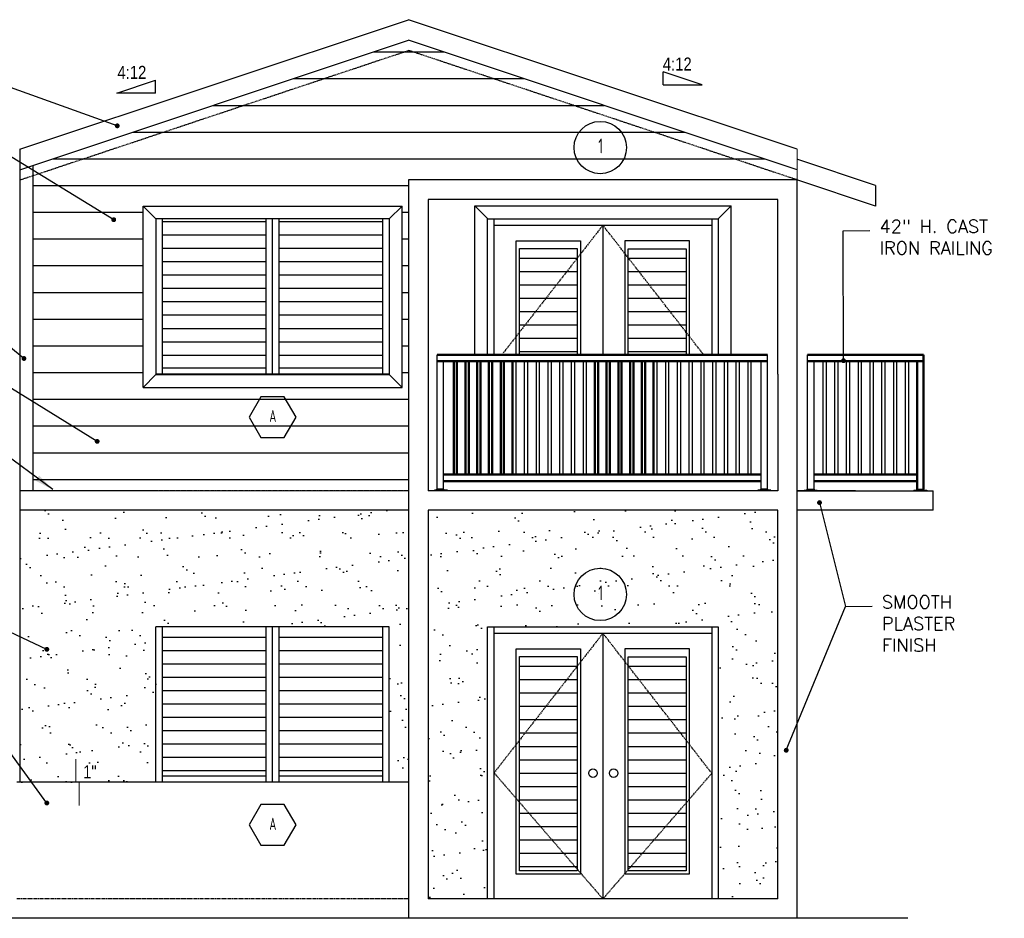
# Model space of a CAD drawing. Header units: inches. Extents: x -3803 to 34213, y -3756 to 4522.
# Tile 27 of 64: x 31770 to 32074, y 2720 to 2997. Entities that reach past the tile are written whole.
import ezdxf
from ezdxf.enums import TextEntityAlignment as Align

# ---------------------------------------------------------------- set-up
doc = ezdxf.new("R2010")
doc.units = ezdxf.units.IN
doc.header["$LTSCALE"] = 0.011
doc.header["$MEASUREMENT"] = 0
doc.linetypes.add('DASHED', pattern=[0.75, 0.5, -0.25])
doc.layers.get('0').update_dxf_attribs({"linetype": 'CONTINUOUS'})
for name, color, linetype in [('a-door', 2, 'CONTINUOUS'), ('G-SYMB', 1, 'CONTINUOUS'), ('roof', 8, 'DASHED'), ('TEXT', 2, 'CONTINUOUS')]:
    doc.layers.add(name, color=color, linetype=linetype)
doc.layers.add('DIM', color=4, linetype='CONTINUOUS', lineweight=13)
doc.layers.add('G-PEN4', color=4, linetype='CONTINUOUS', lineweight=50)
doc.styles.add('SMA', font='archstyl.shx', dxfattribs={"width": 0.8, "height": 0.0625})
doc.dimstyles.new('Copy of STANDARD', dxfattribs={"dimtxt": 8, "dimasz": 3, "dimexe": 3, "dimexo": 3, "dimgap": 3, "dimtad": 1, "dimrnd": 1, "dimzin": 3, "dimdsep": 46, "dimlunit": 4, "dimtxsty": 'Standard', "dimblk": 'ARCHTICK', "dimcen": 3, "dimdle": 3, "dimadec": 0, "dimazin": 0, "dimtfac": 1, "dimtix": 1, "dimtofl": 0, "dimtmove": 1, "dimatfit": 3, "dimfxl": 3, "dimtolj": 1, "dimtzin": 0, "dimlwd": -1, "dimlwe": -1, "dimarcsym": 0})
pattern_1 = [(0, (-23.72, 68.281), (0, 4.125), [])]
pattern_2 = [(37.5, (0, 0), (-0.3779601, 11.5609426), [0, -9.12, 0, -10.2, 0, -9.75]), (7.5, (0, 0), (10.61866, 16.9328764), [0, -4.92, 0, -8.22, 0, -3.15]), (327.5, (-7.38, 0), (18.6848512, 0.0339543), [0, -3, 0, -10.8, 0, -14.1]), (317.5, (-7.38, 0), (18.03676, 5.266053), [0, -1.5, 0, -7.08, 0, -8.1])]

# ---------------------------------------------------------------- blocks, each defined once
blk = doc.blocks.new('AINC-DOORID')
at = {"layer": 'G-SYMB'}
blk.add_circle((0, 0), 0.1673, dxfattribs=at)
at = {"layer": 'G-SYMB', "color": 4, "linetype": 'Continuous', "style": 'SMA', "width": 0.75}
blk.add_attdef('DNUM', text='', height=0.0938, dxfattribs=at).set_placement((0.0025, 0.0102), align=Align.MIDDLE)
blk = doc.blocks.new('_ArchTick')
at = {"color": 0, "linetype": 'ByBlock', "const_width": 0.15}
blk.add_lwpolyline([(-0.5, -0.5), (0.5, 0.5)], dxfattribs=at)
blk = doc.blocks.new('AINC-WINID')
at = {"layer": 'G-SYMB', "linetype": 'Continuous'}
blk.add_lwpolyline([(0.2577, 20.2671), (0.1675, 20.4234), (-0.0129, 20.4234), (-0.1031, 20.2671), (-0.0129, 20.1109), (0.1675, 20.1109)], close=True, dxfattribs=at)
at = {"layer": 'G-SYMB', "color": 4, "linetype": 'Continuous', "style": 'SMA', "width": 0.75}
blk.add_attdef('WNUM', text='', height=0.0938, dxfattribs=at).set_placement((0.0793, 20.2753), align=Align.MIDDLE)

msp = doc.modelspace()

# ---------------------------------------------------------------- hatches: boundary and pattern name
at = {"ltscale": 10}
h = msp.add_hatch(dxfattribs=at)
h.set_pattern_fill('AR-SAND', color=1, scale=6)
h.set_pattern_definition(pattern_2)
h.paths.add_polyline_path([(31889.7369543, 2761.9812962), (31889.7369543, 2845.9812962), (31769.7369543, 2845.9812962), (31769.7369543, 2761.9812962), (31811.7369543, 2761.9812962), (31811.7369543, 2809.9812962), (31883.7369543, 2809.9812962), (31883.7369543, 2761.9812962)])
h = msp.add_hatch(dxfattribs=at)
h.set_pattern_fill('AR-SAND', color=1, scale=6)
h.set_pattern_definition(pattern_2)
h.paths.add_polyline_path([(31895.7369543, 2845.9812962), (32003.7369543, 2845.9812962), (32003.7369543, 2725.9812962), (31985.3521806, 2725.9812962), (31985.3521806, 2809.9812962), (31914.1217281, 2809.9812962), (31914.1217281, 2725.9812962), (31895.7369543, 2725.9812962)])
at = {"layer": 'a-door'}
h = msp.add_hatch(dxfattribs=at)
h.set_pattern_fill('LINE', color=3, scale=66)
h.set_pattern_definition([(0, (7e-12, -163.99), (0, 8.25), [])])
h.paths.add_polyline_path([(31889.7369543, 2991.1435739), (31773.7369543, 2952.4769072), (31773.7369543, 2851.9812962), (31889.7369543, 2851.9812962), (31889.7369543, 2948.297524), (32008.788271, 2948.297524), (32009.7369543, 2951.1435739)])
h.paths.add_polyline_path([(31887.7369543, 2939.9335622), (31887.7369543, 2883.9335622), (31807.7369543, 2883.9335622), (31807.7369543, 2939.9335622)], flags=16)
h = msp.add_hatch(dxfattribs=at)
h.set_pattern_fill('LINE', color=256, scale=33)
h.set_pattern_definition(pattern_1)
h.paths.add_polyline_path([(31845.7369543, 2935.9812962), (31813.7369543, 2935.9812962), (31813.7369543, 2889.9812962), (31845.7369543, 2889.9812962)])
h = msp.add_hatch(dxfattribs=at)
h.set_pattern_fill('LINE', color=256, scale=33)
h.set_pattern_definition(pattern_1)
h.paths.add_polyline_path([(31881.7369543, 2935.9812962), (31849.7369543, 2935.9812962), (31849.7369543, 2889.9812962), (31881.7369543, 2889.9812962)])
h = msp.add_hatch(dxfattribs=at)
h.set_pattern_fill('LINE', color=256, scale=33)
h.set_pattern_definition([(0, (7232.1645, 238.4538), (0, 4.125), [])])
h.paths.add_polyline_path([(31923.939754, 2894.0082907), (31941.7963366, 2894.0082907), (31941.7963366, 2926.8021444), (31923.939754, 2926.8021444)])
h.paths.add_polyline_path([(31957.5549803, 2894.0082907), (31975.4115629, 2894.0082907), (31975.4115629, 2926.6822115), (31957.5549803, 2926.6822115)])
h = msp.add_hatch(dxfattribs=at)
h.set_pattern_fill('LINE', color=256, scale=33)
h.set_pattern_definition([(0, (7193.032, 88.4538), (0, 4.125), [])])
h.paths.add_polyline_path([(31845.7369543, 2809.9812962), (31813.7369543, 2809.9812962), (31813.7369543, 2763.9812962), (31845.7369543, 2763.9812962)])
h = msp.add_hatch(dxfattribs=at)
h.set_pattern_fill('LINE', color=256, scale=33)
h.set_pattern_definition([(0, (7157.032, 88.4538), (0, 4.125), [])])
h.paths.add_polyline_path([(31881.7369543, 2809.9812962), (31849.7369543, 2809.9812962), (31849.7369543, 2763.9812962), (31881.7369543, 2763.9812962)])
h = msp.add_hatch(dxfattribs=at)
h.set_pattern_fill('LINE', color=256, scale=33)
h.set_pattern_definition([(0, (7232.1645, 112.4538), (0, 4.125), [])])
h.paths.add_polyline_path([(31941.7963366, 2800.8021444), (31923.939754, 2800.8021444), (31923.939754, 2734.6574379), (31941.7963366, 2734.6574379)])
h.paths.add_polyline_path([(31975.4115629, 2800.6822115), (31957.5549803, 2800.6822115), (31957.5549803, 2734.6574379), (31975.4115629, 2734.6574379)])

# ---------------------------------------------------------------- linework, layer by layer
at = {"color": 4, "ltscale": 10}
for p, q in [((31769.7369543, 2957.4681292), (31889.7369543, 2997.4681292)), ((32009.7369543, 2957.4681292), (31889.7369543, 2997.4681292)), ((31769.7369543, 2951.1435739), (31889.7369543, 2991.1435739)), ((32009.7369543, 2951.1435739), (31889.7369543, 2991.1435739)), ((31769.7369543, 2957.4681292), (31769.7369543, 2911.9812962)), ((31773.7369543, 2952.4769072), (31773.7369543, 2851.9812962)), ((32033.8833006, 2946.2570695), (32033.8833006, 2946.2570695)), ((31807.7369543, 2883.9335622), (31807.7369543, 2939.9335622)), ((31807.7369543, 2939.9335622), (31887.7369543, 2939.9335622)), ((31807.7369543, 2939.9335622), (31811.7369543, 2935.9335622)), ((31883.7369543, 2935.9335622), (31887.7369543, 2939.9335622)), ((31887.7369543, 2883.9335622), (31887.7369543, 2939.9335622)), ((31910.1947229, 2894.0082907), (31910.1947229, 2939.9812962)), ((31910.1947229, 2939.9812962), (31989.3521806, 2939.9812962)), ((31910.1947229, 2939.9812962), (31914.1947229, 2935.9812962)), ((31985.3521806, 2935.9812962), (31989.3521806, 2939.9812962)), ((31989.3521806, 2894.0082907), (31989.3521806, 2939.9812962)), ((31769.7369543, 2911.9812962), (31769.7369543, 2851.9812962)), ((31898.5364881, 2852.4906091), (31898.5364881, 2894.0082907)), ((31900.5364881, 2852.4906091), (31900.5364881, 2892.0081613)), ((31998.5682257, 2852.4903312), (31998.5682257, 2892.0011769)), ((32000.5682257, 2852.4903312), (32000.5682257, 2894.0082907)), ((32012.905683, 2852.4903312), (32012.905683, 2894.0082907)), ((32014.905683, 2852.4903312), (32014.905683, 2892.0011769)), ((31811.7369543, 2887.9335622), (31807.7369543, 2883.9335622)), ((31883.7369543, 2887.9335622), (31887.7369543, 2883.9335622)), ((31807.7369543, 2883.9335622), (31887.7369543, 2883.9335622)), ((31812.0274292, 2851.9812962), (31769.7369543, 2851.9812962)), ((31769.7369543, 2851.9812962), (31769.7369543, 2845.9812962)), ((31901.7369543, 2852.2372017), (31897.7369543, 2852.2372017)), ((31897.7369543, 2852.2372017), (31897.7369543, 2851.9812962)), ((31900.6614881, 2852.4872017), (31898.4114881, 2852.4872017)), ((31898.4114881, 2852.2372017), (31898.4114881, 2852.4872017)), ((31900.6614881, 2852.2372017), (31900.6614881, 2852.4872017)), ((31901.5364881, 2852.2372017), (31901.5364881, 2851.9812962)), ((32001.5682257, 2852.2369238), (31997.5682257, 2852.2369238)), ((31997.5682257, 2852.2369238), (31997.5682257, 2851.9810183)), ((32000.6932257, 2852.4869238), (31998.4432257, 2852.4869238)), ((31998.4432257, 2852.2369238), (31998.4432257, 2852.4869238)), ((32000.6932257, 2852.2369238), (32000.6932257, 2852.4869238)), ((32001.5682257, 2852.2369238), (32001.5682257, 2851.9810183)), ((32027.7369543, 2851.9812962), (32009.7369543, 2851.9812962)), ((32009.7369543, 2845.9812962), (32009.7369543, 2851.9812962)), ((32009.7369543, 2851.9812962), (32051.7369543, 2851.9812962)), ((32011.905683, 2852.2369238), (32015.905683, 2852.2369238)), ((32011.905683, 2852.2369238), (32011.905683, 2851.9810183)), ((32012.780683, 2852.4869238), (32015.030683, 2852.4869238)), ((32012.780683, 2852.2369238), (32012.780683, 2852.4869238)), ((32015.030683, 2852.2369238), (32015.030683, 2852.4869238)), ((32015.905683, 2852.2369238), (32015.905683, 2851.9810183)), ((32045.7410783, 2852.2312962), (32049.7410783, 2852.2312962)), ((32045.7410783, 2852.2312962), (32045.7410783, 2851.9753907)), ((32046.6160783, 2852.4812962), (32048.8660783, 2852.4812962)), ((32046.6160783, 2852.2312962), (32046.6160783, 2852.4812962)), ((32048.8660783, 2852.2312962), (32048.8660783, 2852.4812962)), ((32049.7410783, 2852.2312962), (32049.7410783, 2851.9753907)), ((32051.7369543, 2845.9812962), (32051.7369543, 2851.9812962)), ((31889.7369543, 2845.9812962), (31769.7369543, 2845.9812962)), ((31769.7369543, 2845.9812962), (31769.7369543, 2761.9812962)), ((32051.7369543, 2845.9812962), (32009.7369543, 2845.9812962)), ((31889.7369543, 2761.9812962), (31768.7369543, 2761.9812962)), ((32009.7369543, 2719.9812962), (32009.7369543, 2725.9812962))]:
    msp.add_line(p, q, dxfattribs=at)
at = {"color": 1, "ltscale": 10}
for p, q in [((31968.3795787, 2977.3165038), (31968.3795787, 2981.3165038)), ((31980.3795787, 2977.3165038), (31968.3795787, 2981.3165038)), ((31799.6317745, 2974.748479), (31811.6317745, 2978.748479)), ((31811.6317745, 2974.748479), (31811.6317745, 2978.748479)), ((31968.3795787, 2977.3165038), (31980.3795787, 2977.3165038)), ((31811.6317745, 2974.748479), (31799.6317745, 2974.748479))]:
    msp.add_line(p, q, dxfattribs=at)
at = {"color": 3, "ltscale": 10}
for p, q in [((32033.8833006, 2946.2570695), (32009.8833006, 2954.2570695)), ((32033.9313813, 2939.9164872), (32009.8833006, 2947.9325141)), ((32033.8833006, 2946.2570695), (32033.9313813, 2939.9164872))]:
    msp.add_line(p, q, dxfattribs=at)
at = {"ltscale": 10}
for p, q in [((31889.7369543, 2947.9812962), (31889.7369543, 2887.9812962)), ((32009.7369543, 2937.9812962), (32009.7369543, 2937.9812962))]:
    msp.add_line(p, q, dxfattribs=at)
at = {"color": 5, "ltscale": 10}
for p, q in [((32009.7369543, 2947.9812962), (31889.7369543, 2947.9812962)), ((31889.7369543, 2947.9812962), (31889.7369543, 2827.9812962)), ((32009.7369543, 2845.9812962), (32009.7369543, 2947.9812962)), ((32003.7369543, 2941.9812962), (31895.7369543, 2941.9812962)), ((31895.7369543, 2941.9812962), (31895.7369543, 2887.9812962)), ((32003.7369543, 2887.9812962), (32003.7369543, 2941.9812962)), ((31883.7369543, 2887.9812962), (31811.7369543, 2887.9812962)), ((31895.7369543, 2887.9812962), (31895.7369543, 2851.9812962)), ((32003.7369543, 2887.9812962), (32003.7369543, 2851.9812962)), ((32003.7369543, 2851.9812962), (31895.7369543, 2851.9812962)), ((32009.7369543, 2719.9812962), (32009.7369543, 2851.9812962)), ((31895.7369543, 2845.9812962), (31895.7369543, 2725.9812962)), ((32003.7369543, 2845.9812962), (31895.7369543, 2845.9812962)), ((32003.7369543, 2725.9812962), (32003.7369543, 2845.9812962)), ((31889.7369543, 2827.9812962), (31889.7369543, 2719.9812962)), ((32003.7369543, 2725.9812962), (31895.7369543, 2725.9812962))]:
    msp.add_line(p, q, dxfattribs=at)
at = {"color": 6, "ltscale": 10}
msp.add_line((32043.8834118, 2719.9812962), (31745.3733483, 2719.9812962), dxfattribs=at)
at = {"color": 4, "ltscale": 10}
for points in [[(31922.8213187, 2892.0101432), (31922.8213187, 2856.9906091)], [(31925.4521238, 2892.0099736), (31925.4521238, 2856.9906091)], [(31926.4521238, 2892.0099091), (31926.4521238, 2856.9906091)], [(31929.0829289, 2892.0097394), (31929.0829289, 2856.9906091)], [(31930.0829289, 2892.0096749), (31930.0829289, 2856.9906091)], [(31932.713734, 2892.0095052), (31932.713734, 2856.9906091)], [(31933.713734, 2892.0094407), (31933.713734, 2856.9906091)], [(31936.3445391, 2892.009271), (31936.3445391, 2856.9906091)], [(31937.3445391, 2892.0092066), (31937.3445391, 2856.9906091)], [(31939.9753441, 2892.0090369), (31939.9753441, 2856.9906091)], [(31940.9753441, 2892.0089724), (31940.9753441, 2856.9906091)], [(31943.6061492, 2892.0088027), (31943.6061492, 2856.9906091)], [(31944.6061492, 2892.0087382), (31944.6061492, 2856.9906091)], [(31947.2369543, 2892.0085685), (31947.2369543, 2856.9906091)], [(31948.2369543, 2892.0085041), (31948.2369543, 2856.9906091)], [(31966.3909798, 2892.0101432), (31966.3909798, 2856.9906091)], [(31969.0217849, 2892.0099736), (31969.0217849, 2856.9906091)], [(31970.0217849, 2892.0099091), (31970.0217849, 2856.9906091)], [(31972.65259, 2892.0097394), (31972.65259, 2856.9906091)], [(31973.65259, 2892.0096749), (31973.65259, 2856.9906091)], [(31976.2833951, 2892.0095052), (31976.2833951, 2856.9906091)], [(31977.2833951, 2892.0094407), (31977.2833951, 2856.9906091)], [(31979.9142002, 2892.009271), (31979.9142002, 2856.9906091)], [(31980.9142002, 2892.0092066), (31980.9142002, 2856.9906091)], [(31983.5450053, 2892.0090369), (31983.5450053, 2856.9906091)], [(31984.5450053, 2892.0089724), (31984.5450053, 2856.9906091)], [(31987.1758104, 2892.0088027), (31987.1758104, 2856.9906091)], [(31988.1758104, 2892.0087382), (31988.1758104, 2856.9906091)], [(31990.8066155, 2892.0090369), (31990.8066155, 2856.9906091)], [(31991.8066155, 2892.0089724), (31991.8066155, 2856.9906091)], [(31994.4374206, 2892.0088027), (31994.4374206, 2856.9906091)], [(31995.4374206, 2892.0087382), (31995.4374206, 2856.9906091)], [(32017.6155628, 2892.0087552), (32017.6155628, 2856.9906261)], [(32018.6155628, 2892.0088197), (32018.6155628, 2856.9906261)], [(32021.2463679, 2892.0089894), (32021.2463679, 2856.9906261)], [(32022.2463679, 2892.0090539), (32022.2463679, 2856.9906261)], [(32024.877173, 2892.0087552), (32024.877173, 2856.9906261)], [(32025.877173, 2892.0088197), (32025.877173, 2856.9906261)], [(32028.5079781, 2892.0089894), (32028.5079781, 2856.9906261)], [(32029.5079781, 2892.0090539), (32029.5079781, 2856.9906261)], [(32032.1387832, 2892.0089894), (32032.1387832, 2856.9906261)], [(32033.1387832, 2892.0090539), (32033.1387832, 2856.9906261)], [(32035.7695883, 2892.0089894), (32035.7695883, 2856.9906261)], [(32036.7695883, 2892.0090539), (32036.7695883, 2856.9906261)], [(32039.4003934, 2892.0089894), (32039.4003934, 2856.9906261)], [(32040.4003934, 2892.0090539), (32040.4003934, 2856.9906261)], [(32043.0311985, 2892.0089894), (32043.0311985, 2856.9906261)], [(32044.0311985, 2892.0090539), (32044.0311985, 2856.9906261)]]:
    msp.add_lwpolyline(points, dxfattribs=at)
at = {"layer": 'a-door'}
for p, q in [((31883.7369543, 2935.9812962), (31811.7369543, 2935.9812962)), ((31811.7369543, 2935.9812962), (31811.7369543, 2887.9812962)), ((31813.7369543, 2887.9812962), (31813.7369543, 2935.9812962)), ((31845.7369543, 2887.9812962), (31845.7369543, 2935.9812962)), ((31847.7369543, 2887.9812962), (31847.7369543, 2935.9812962)), ((31847.7369543, 2887.9812962), (31847.7369543, 2935.9812962)), ((31849.7369543, 2887.9812962), (31849.7369543, 2935.9812962)), ((31881.7369543, 2887.9812962), (31881.7369543, 2935.9812962)), ((31883.7369543, 2935.9812962), (31883.7369543, 2887.9812962)), ((31813.7369543, 2889.9812962), (31845.7369543, 2889.9812962)), ((31849.7369543, 2889.9812962), (31881.7369543, 2889.9812962)), ((31883.7369543, 2887.9812962), (31811.7369543, 2887.9812962)), ((31811.7369543, 2887.9335622), (31883.7369543, 2887.9335622)), ((31883.7369543, 2809.9812962), (31811.7369543, 2809.9812962)), ((31811.7369543, 2761.9812962), (31811.7369543, 2809.9812962)), ((31813.7369543, 2761.9812962), (31813.7369543, 2809.9812962)), ((31845.7369543, 2761.9812962), (31845.7369543, 2809.9812962)), ((31847.7369543, 2761.9812962), (31847.7369543, 2809.9812962)), ((31847.7369543, 2761.9812962), (31847.7369543, 2809.9812962)), ((31849.7369543, 2761.9812962), (31849.7369543, 2809.9812962)), ((31881.7369543, 2761.9812962), (31881.7369543, 2809.9812962)), ((31883.7369543, 2761.9812962), (31883.7369543, 2809.9812962)), ((31813.7369543, 2763.9812962), (31845.7369543, 2763.9812962)), ((31849.7369543, 2763.9812962), (31881.7369543, 2763.9812962))]:
    msp.add_line(p, q, dxfattribs=at)
at = {"layer": 'a-door', "color": 2, "linetype": 'Continuous', "lineweight": -3}
for p, q in [((31914.11625, 2935.9812962), (31985.3521806, 2935.9812962)), ((31914.1217281, 2894.0082907), (31914.1217281, 2935.9812962)), ((31916.1217281, 2894.0082907), (31916.1217281, 2935.9812962)), ((31916.1217281, 2933.9812962), (31983.3521806, 2933.9812962)), ((31949.7369543, 2933.9812962), (31949.7369543, 2894.0082907)), ((31983.3521806, 2935.9812962), (31983.3521806, 2894.0082907)), ((31985.3521806, 2935.9812962), (31985.3521806, 2894.0082907)), ((31914.11625, 2809.9812962), (31985.3521806, 2809.9812962)), ((31914.1217281, 2725.9812962), (31914.1217281, 2809.9812962)), ((31916.1217281, 2725.9812962), (31916.1217281, 2809.9812962)), ((31983.3521806, 2809.9812962), (31983.3521806, 2725.9812962)), ((31985.3521806, 2809.9812962), (31985.3521806, 2725.9812962)), ((31916.1217281, 2807.9812962), (31983.3521806, 2807.9812962)), ((31949.7369543, 2807.9812962), (31949.7369543, 2725.9812962))]:
    msp.add_line(p, q, dxfattribs=at)
for points in [[(31922.939754, 2894.0082907), (31922.939754, 2929.1556059), (31942.7963366, 2929.1556059), (31942.7963366, 2894.0082907)], [(31956.5549803, 2894.0082907), (31956.5549803, 2929.3173971), (31976.4115629, 2929.3173971), (31976.4115629, 2894.0082907)], [(31923.939754, 2894.0082907), (31923.939754, 2926.8021444), (31941.7963366, 2926.8021444), (31941.7963366, 2894.0082907)], [(31957.5549803, 2894.0082907), (31957.5549803, 2926.6822115), (31975.4115629, 2926.6822115), (31975.4115629, 2894.0082907)]]:
    msp.add_lwpolyline(points, dxfattribs=at)
for points in [[(31922.939754, 2803.1556059), (31942.7963366, 2803.1556059), (31942.7963366, 2733.6574379), (31922.939754, 2733.6574379)], [(31956.5549803, 2803.3173971), (31976.4115629, 2803.3173971), (31976.4115629, 2733.6574379), (31956.5549803, 2733.6574379)], [(31923.939754, 2800.8021444), (31941.7963366, 2800.8021444), (31941.7963366, 2734.6574379), (31923.939754, 2734.6574379)], [(31957.5549803, 2800.6822115), (31975.4115629, 2800.6822115), (31975.4115629, 2734.6574379), (31957.5549803, 2734.6574379)]]:
    msp.add_lwpolyline(points, close=True, dxfattribs=at)
for centre in [(31946.6705799, 2764.7729531), (31953.0493021, 2764.7729531)]:
    msp.add_circle(centre, 1.3187073, dxfattribs=at)
at = {"layer": 'DIM', "color": 4, "ltscale": 10}
for p, q in [((32009.7369543, 2952.9812962), (32009.7369543, 2957.4681292)), ((32009.7369543, 2947.9812962), (32009.7369543, 2957.4681292)), ((31880.7369543, 2887.9812962), (31871.1436174, 2887.9812962)), ((31889.7369543, 2851.9812962), (31793.1619643, 2851.9812962)), ((32012.7369543, 2851.9812962), (32031.4119858, 2851.9812962))]:
    msp.add_line(p, q, dxfattribs=at)
at = {"layer": 'DIM', "ltscale": 10}
for p, q in [((31786.9873949, 2761.9812962), (31786.9873949, 2769.149916)), ((31787.9873949, 2754.8126764), (31787.9873949, 2761.9812962))]:
    msp.add_line(p, q, dxfattribs=at)
at = {"layer": 'G-PEN4'}
for p, q in [((31898.5364881, 2894.0082907), (32000.5682257, 2894.0082907)), ((31898.5364881, 2892.0083077), (32000.5682257, 2892.0083077)), ((31898.5364881, 2892.0082907), (32000.5682257, 2892.0082907)), ((32048.7410783, 2894.0082907), (32012.905683, 2894.0082907)), ((32048.7410783, 2892.0083077), (32012.905683, 2892.0083077)), ((32048.7410783, 2892.0082907), (32012.905683, 2892.0082907)), ((32046.7410783, 2852.4812962), (32046.7410783, 2892.0083077)), ((32048.7410783, 2852.4812962), (32048.7410783, 2894.0082907)), ((31900.5364881, 2856.9906091), (31951.3677594, 2856.9906091)), ((31900.5364881, 2855.0075826), (31951.3677594, 2855.0043042)), ((31944.1061492, 2856.9906091), (31998.5682257, 2856.9906091)), ((31944.1061492, 2855.0041753), (31998.5682257, 2855.0006627)), ((32046.7410783, 2856.9906091), (32014.905683, 2856.9906091)), ((32046.7410783, 2855.002716), (32014.905683, 2855.0006627))]:
    msp.add_line(p, q, dxfattribs=at)
for points in [[(31903.6672932, 2892.0113786), (31903.6672932, 2856.9906091)], [(31904.6672932, 2892.0113141), (31904.6672932, 2856.9906091)], [(31907.2980983, 2892.0111444), (31907.2980983, 2856.9906091)], [(31908.2980983, 2892.0110799), (31908.2980983, 2856.9906091)], [(31910.9289034, 2892.0109102), (31910.9289034, 2856.9906091)], [(31911.9289034, 2892.0108457), (31911.9289034, 2856.9906091)], [(31914.5597085, 2892.0106761), (31914.5597085, 2856.9906091)], [(31915.5597085, 2892.0106116), (31915.5597085, 2856.9906091)], [(31918.1905136, 2892.0104419), (31918.1905136, 2856.9906091)], [(31919.1905136, 2892.0103774), (31919.1905136, 2856.9906091)], [(31921.8213187, 2892.0102077), (31921.8213187, 2856.9906091)], [(31947.2369543, 2892.0113786), (31947.2369543, 2856.9906091)], [(31948.2369543, 2892.0113141), (31948.2369543, 2856.9906091)], [(31950.8677594, 2892.0111444), (31950.8677594, 2856.9906091)], [(31951.8677594, 2892.0110799), (31951.8677594, 2856.9906091)], [(31954.4985645, 2892.0109102), (31954.4985645, 2856.9906091)], [(31955.4985645, 2892.0108457), (31955.4985645, 2856.9906091)], [(31958.1293696, 2892.0106761), (31958.1293696, 2856.9906091)], [(31959.1293696, 2892.0106116), (31959.1293696, 2856.9906091)], [(31961.7601747, 2892.0104419), (31961.7601747, 2856.9906091)], [(31962.7601747, 2892.0103774), (31962.7601747, 2856.9906091)], [(31965.3909798, 2892.0102077), (31965.3909798, 2856.9906091)]]:
    msp.add_lwpolyline(points, dxfattribs=at)
at = {"layer": 'roof', "ltscale": 53}
for p, q in [((31769.7369543, 2947.9812962), (31889.7369543, 2987.9812962)), ((32009.8833006, 2947.9325141), (31889.7369543, 2987.9812962)), ((31949.7369543, 2933.9812962), (31918.5477765, 2894.0082907)), ((31980.8260499, 2894.0082907), (31949.7369543, 2933.9812962)), ((31889.7369543, 2851.9812962), (31769.7369543, 2851.9812962)), ((31949.7369543, 2807.9812962), (31916.1217281, 2764.8989927)), ((31983.3521806, 2764.7603018), (31949.7369543, 2807.9812962)), ((31916.1217281, 2764.8989927), (31949.7369543, 2725.9812962)), ((31949.7369543, 2725.9812962), (31983.3521806, 2764.7603018)), ((31889.7369543, 2725.9812962), (31768.7369543, 2725.9812962))]:
    msp.add_line(p, q, dxfattribs=at)

# ---------------------------------------------------------------- block references
for name, p, xscale, yscale, zscale, values in [('AINC-DOORID', (31948.9134703, 2957.9945596), 48.29248555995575, 48.29248555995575, 48.29248555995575, {'DNUM': '1'}), ('AINC-WINID', (31844.6283814, 2059.5399262), 40.22379667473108, 40.22379667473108, 40.22379667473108, {'WNUM': 'A'}), ('AINC-DOORID', (31948.9134703, 2819.9945596), 48.29248555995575, 48.29248555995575, 48.29248555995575, {'DNUM': '1'}), ('AINC-WINID', (31844.6283814, 1933.5876603), 40.22379667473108, 40.22379667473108, 40.22379667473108, {'WNUM': 'A'})]:
    msp.add_blockref(name, p, dxfattribs=dict(xscale=xscale, yscale=yscale, zscale=zscale)).add_auto_attribs(values)

# ---------------------------------------------------------------- texts
at = {"layer": 'TEXT', "color": 2, "char_height": 4.000692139, "width": 137.254255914, "attachment_point": 1}
for s, insert in [('{\\fTechnic|b0|i0|c2|p2;4:12}', (31968.2204774, 2985.7736758)), ('{\\fTechnic|b0|i0|c2|p2;4:12}', (31799.8419039, 2983.205651)), ('{\\Fromans|c0;42" H. CAST\\PIRON RAILING}', (32035.1794192, 2935.6437769)), ('{\\Fromans|c0;SMOOTH\\PPLASTER\\PFINISH}', (32035.8950528, 2819.6622307)), ('{\\fTechnic|b0|i0|c2|p2;1"}', (31789.2452846, 2767.2319945))]:
    msp.add_mtext(s, dxfattribs=dict(at, insert=insert))

# ---------------------------------------------------------------- leaders
at = {"layer": 'TEXT', "color": 9, "ltscale": 10, "annotation_type": 0, "has_hookline": 1}
for points, override, hookline_direction, text_width in [([(31799.7827471, 2964.6910067), (31748.5301273, 2983.0371414), (31739.9533249, 2983.1600957)], {"dimasz": 6, "dimtad": 0, "dimldrblk": 'DotSmall'}, 1, 26.6712809), ([(31798.6972042, 2935.7081147), (31748.6270439, 2966.3383112), (31740.3470478, 2966.4612655)], {"dimasz": 6, "dimtad": 0, "dimldrblk": 'DotSmall'}, 1, 39.0543756), ([(32023.9979333, 2892.1763422), (32023.8994231, 2932.272704), (32032.1794192, 2932.3956583)], {"dimasz": 6, "dimtad": 0, "dimldrblk": 'DotSmall'}, 0, 38.4828482), ([(31770.9785174, 2892.8483602), (31748.3158304, 2911.1944949), (31740.0358343, 2911.3174492)], {"dimasz": 6, "dimtad": 0, "dimldrblk": 'DotSmall'}, 1, 22.2895705), ([(31793.5914209, 2867.2464155), (31752.2495132, 2892.6905183), (31739.9449521, 2892.931807)], {"dimasz": 6, "dimtad": 0, "dimldrblk": 'DotSmall'}, 1, 28.5763724), ([(31779.9230041, 2852.355286), (31749.3377746, 2874.8348174), (31740.5306173, 2874.8299988)], {"dimasz": 6, "dimtad": 0}, 1, 9.3349483), ([(32016.6045628, 2848.3512808), (32024.6150567, 2816.2911578), (32032.8950528, 2816.4141121)], {"dimasz": 6, "dimtad": 0, "dimldrblk": 'DotSmall'}, 0, 23.8136437), ([(31778.0413233, 2803.03752), (31748.4635661, 2816.9332319), (31740.18357, 2817.0561862)], {"dimasz": 6, "dimtad": 0, "dimldrblk": 'DotSmall'}, 1, 23.8136437), ([(32006.3309989, 2771.8638406), (32024.6150567, 2816.2911578), (32032.8950528, 2816.4141121)], {"dimasz": 6, "dimtad": 0, "dimldrblk": 'DotSmall'}, 0, 23.8136437), ([(31778.0413233, 2755.5840699), (31748.4635661, 2796.1197587), (31740.18357, 2796.242713)], {"dimasz": 6, "dimtad": 0, "dimldrblk": 'DotSmall'}, 1, 23.8136437)]:
    msp.add_leader(points, dimstyle='Copy of STANDARD', override=override, dxfattribs=dict(at, hookline_direction=hookline_direction, text_width=text_width))

doc.saveas('drawing.dxf')
